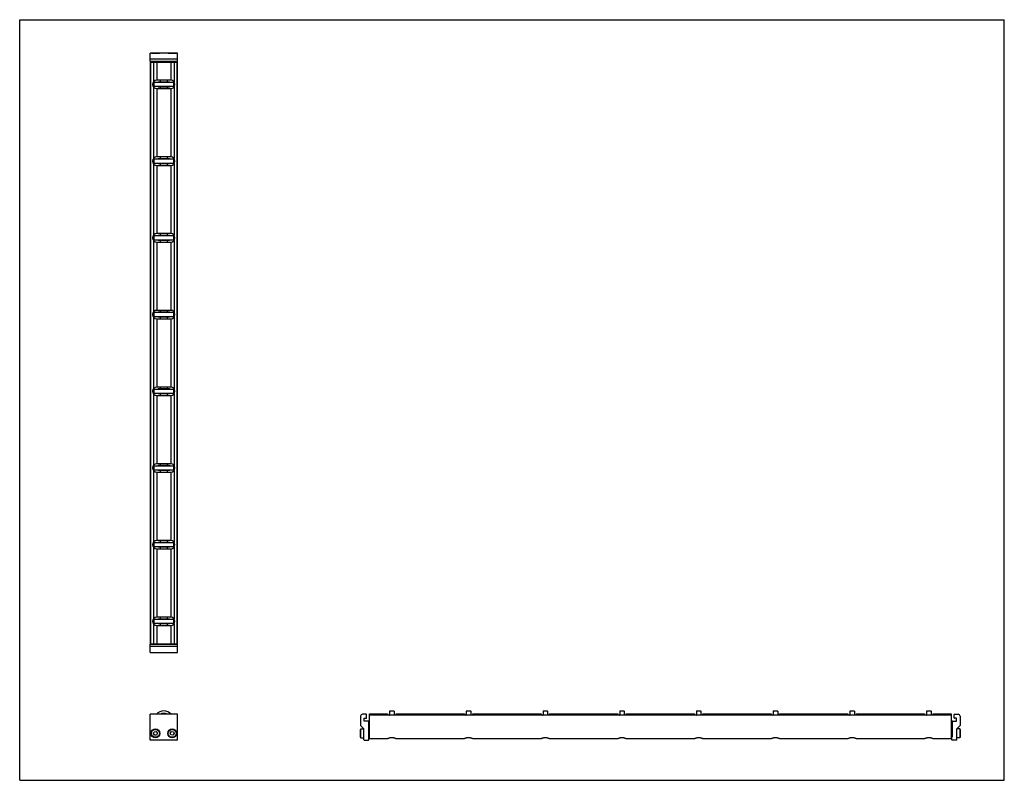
# Model space of a CAD drawing. Header units: inches. Extents: x 0 to 44, y 0 to 34.
import ezdxf

# ---------------------------------------------------------------- set-up
doc = ezdxf.new("R2010")
doc.units = ezdxf.units.IN
doc.header["$LTSCALE"] = 2.42
doc.header["$MEASUREMENT"] = 0
doc.layers.get('0').update_dxf_attribs({"linetype": 'CONTINUOUS'})
for name, color, linetype in [('205977_205978_205979_205978_BL0', 7, 'CONTINUOUS'), ('205977_205978_205979_20597_BL13', 7, 'CONTINUOUS'), ('240826_BL10', 7, 'CONTINUOUS'), ('240826_BL11', 7, 'CONTINUOUS'), ('240826_BL12', 7, 'CONTINUOUS'), ('240826_BL14', 7, 'CONTINUOUS'), ('240826_BL4', 7, 'CONTINUOUS'), ('240826_BL7', 7, 'CONTINUOUS'), ('240826_BL8', 7, 'CONTINUOUS'), ('240826_BL9', 7, 'CONTINUOUS'), ('2410WW_241026_BL15', 7, 'CONTINUOUS'), ('2436WW_243626_BL3', 7, 'CONTINUOUS'), ('9506XXM_950616M_BL1', 7, 'CONTINUOUS'), ('9506XXM_950616M_BL2', 7, 'CONTINUOUS'), ('9506XXM_950616M_BL5', 7, 'CONTINUOUS'), ('9506XXM_950616M_BL6', 7, 'CONTINUOUS')]:
    doc.layers.add(name, color=color, linetype=linetype)

# ---------------------------------------------------------------- blocks, each defined once
blk = doc.blocks.new('205977_205978_205979_205978_BL0', base_point=(10.719, 3.942))
at = {"layer": '205977_205978_205979_205978_BL0', "color": 7, "linetype": 'CONTINUOUS'}
for p, q in [((5.946, 6.084), (5.831, 6.084)), ((5.831, 5.709), (5.831, 6.084)), ((7.047, 6.064), (5.831, 6.064)), ((7.047, 5.982), (5.831, 5.982)), ((6.696, 6.084), (6.182, 6.084)), ((7.047, 6.084), (6.932, 6.084)), ((7.047, 5.709), (7.047, 6.084)), ((5.831, 5.709), (7.047, 5.709)), ((5.831, 1.8), (5.831, 2.95)), ((7.047, 2.95), (5.831, 2.95)), ((7.047, 1.8), (7.047, 2.95)), ((15.232, 2.86), (15.232, 2.456)), ((15.49, 2.95), (15.322, 2.95)), ((15.387, 2.649), (15.387, 2.778)), ((15.387, 2.778), (15.49, 2.778)), ((15.572, 2.649), (15.387, 2.649)), ((15.505, 2.793), (15.505, 2.935)), ((15.237, 2.445), (15.378, 2.304)), ((15.382, 1.815), (15.382, 2.294)), ((15.587, 2.634), (15.587, 1.949)), ((7.047, 1.8), (5.831, 1.8)), ((15.397, 1.8), (15.592, 1.8)), ((15.587, 1.949), (15.592, 1.949)), ((15.607, 1.815), (15.607, 1.934))]:
    blk.add_line(p, q, dxfattribs=at)
for centre, radius, start, end in [((15.322, 2.86), 0.09, 90, 180), ((15.49, 2.935), 0.015, 0, 90), ((15.49, 2.793), 0.015, 270, 360), ((15.572, 2.634), 0.015, 0, 90), ((15.247, 2.456), 0.015, 180, 225), ((15.367, 2.294), 0.015, 0, 45), ((15.397, 1.815), 0.015, 180, 270), ((15.592, 1.934), 0.015, 0, 90), ((15.592, 1.815), 0.015, 270, 360)]:
    blk.add_arc(centre, radius, start, end, dxfattribs=at)
blk = doc.blocks.new('9506XXM_950616M_BL1', base_point=(6.064, 4.004))
at = {"layer": '9506XXM_950616M_BL1', "color": 7, "linetype": 'CONTINUOUS'}
for p, q in [((5.946, 6.064), (5.946, 6.106)), ((6.182, 6.064), (6.182, 6.106)), ((5.887, 5.701), (5.879, 5.709)), ((6.241, 5.701), (5.887, 5.701)), ((6.241, 5.701), (6.248, 5.709)), ((5.973, 2.092), (6.012, 2.174)), ((6.025, 2.017), (5.973, 2.092)), ((6.012, 2.174), (6.103, 2.181)), ((6.115, 2.024), (6.025, 2.017)), ((6.103, 2.181), (6.154, 2.106)), ((6.154, 2.106), (6.115, 2.024))]:
    blk.add_line(p, q, dxfattribs=at)
for radius in [0.197, 0.177]:
    blk.add_circle((6.064, 2.099), radius, dxfattribs=at)
blk = doc.blocks.new('9506XXM_950616M_BL2', base_point=(11.123, 4.004))
at = {"layer": '9506XXM_950616M_BL2', "color": 7, "linetype": 'CONTINUOUS'}
for p, q in [((6.696, 6.064), (6.696, 6.106)), ((6.932, 6.064), (6.932, 6.106)), ((6.637, 5.701), (6.629, 5.709)), ((6.991, 5.701), (6.637, 5.701)), ((6.991, 5.701), (6.998, 5.709)), ((15.225, 2.276), (15.245, 2.296)), ((15.225, 1.922), (15.225, 2.276)), ((15.245, 1.902), (15.245, 2.296)), ((15.245, 2.296), (15.382, 2.296)), ((15.587, 2.217), (15.629, 2.217)), ((6.724, 2.111), (6.779, 2.183)), ((6.758, 2.027), (6.724, 2.111)), ((6.849, 2.015), (6.758, 2.027)), ((6.779, 2.183), (6.869, 2.171)), ((6.904, 2.087), (6.849, 2.015)), ((6.869, 2.171), (6.904, 2.087)), ((15.225, 1.922), (15.245, 1.902)), ((15.245, 1.902), (15.382, 1.902)), ((15.587, 1.981), (15.629, 1.981))]:
    blk.add_line(p, q, dxfattribs=at)
for radius in [0.197, 0.177]:
    blk.add_circle((6.814, 2.099), radius, dxfattribs=at)
blk = doc.blocks.new('2436WW_243626_BL3', base_point=(23.73, 16.986))
at = {"layer": '2436WW_243626_BL3', "color": 7, "linetype": 'CONTINUOUS'}
for p, q in [((5.831, 32.106), (5.831, 6.106)), ((5.831, 32.106), (7.047, 32.106)), ((5.851, 32.106), (5.851, 6.106)), ((5.976, 32.106), (5.976, 31.219)), ((6.126, 32.106), (6.126, 31.294)), ((6.751, 32.106), (6.751, 31.294)), ((6.901, 32.106), (6.901, 31.219)), ((7.026, 32.106), (7.026, 6.106)), ((7.047, 6.106), (7.047, 32.106)), ((6.751, 31.294), (6.126, 31.294)), ((5.976, 30.992), (5.976, 27.79)), ((6.126, 30.918), (6.126, 27.865)), ((6.126, 30.918), (6.751, 30.918)), ((6.751, 30.918), (6.751, 27.865)), ((6.901, 30.992), (6.901, 27.79)), ((6.751, 27.865), (6.126, 27.865)), ((5.976, 27.564), (5.976, 24.362)), ((6.126, 27.489), (6.126, 24.436)), ((6.126, 27.489), (6.751, 27.489)), ((6.751, 27.489), (6.751, 24.436)), ((6.901, 27.564), (6.901, 24.362)), ((6.751, 24.436), (6.126, 24.436)), ((5.976, 24.135), (5.976, 20.933)), ((6.126, 24.06), (6.126, 21.008)), ((6.126, 24.06), (6.751, 24.06)), ((6.751, 24.06), (6.751, 21.008)), ((6.901, 24.135), (6.901, 20.933)), ((5.976, 20.706), (5.976, 17.505)), ((6.751, 21.008), (6.126, 21.008)), ((6.901, 20.706), (6.901, 17.505)), ((6.126, 20.632), (6.126, 17.579)), ((6.126, 20.632), (6.751, 20.632)), ((6.751, 20.632), (6.751, 17.579)), ((5.976, 17.278), (5.976, 14.076)), ((6.751, 17.579), (6.126, 17.579)), ((6.126, 17.203), (6.751, 17.203)), ((6.126, 17.203), (6.126, 14.151)), ((6.751, 17.203), (6.751, 14.151)), ((6.901, 17.278), (6.901, 14.076)), ((6.751, 14.151), (6.126, 14.151)), ((5.976, 13.849), (5.976, 10.647)), ((6.126, 13.775), (6.751, 13.775)), ((6.126, 13.775), (6.126, 10.722)), ((6.751, 13.775), (6.751, 10.722)), ((6.901, 13.849), (6.901, 10.647)), ((6.751, 10.722), (6.126, 10.722)), ((5.976, 10.421), (5.976, 7.219)), ((6.126, 10.346), (6.751, 10.346)), ((6.126, 10.346), (6.126, 7.294)), ((6.751, 10.346), (6.751, 7.294)), ((6.901, 10.421), (6.901, 7.219)), ((6.751, 7.294), (6.126, 7.294)), ((5.976, 6.992), (5.976, 6.106)), ((6.126, 6.918), (6.751, 6.918)), ((6.126, 6.918), (6.126, 6.106)), ((6.751, 6.918), (6.751, 6.106)), ((6.901, 6.992), (6.901, 6.106)), ((5.832, 6.106), (5.831, 6.106)), ((5.851, 6.106), (7.047, 6.106)), ((15.629, 2.915), (15.629, 2.974)), ((15.629, 2.974), (16.441, 2.974)), ((15.629, 1.866), (15.629, 2.911)), ((41.629, 2.911), (15.629, 2.911)), ((16.441, 2.974), (16.441, 2.911)), ((16.817, 2.911), (16.817, 2.974)), ((16.817, 2.974), (19.87, 2.974)), ((19.87, 2.974), (19.87, 2.911)), ((20.246, 2.911), (20.246, 2.974)), ((20.246, 2.974), (23.299, 2.974)), ((23.299, 2.974), (23.299, 2.911)), ((23.675, 2.911), (23.675, 2.974)), ((23.675, 2.974), (26.727, 2.974)), ((26.727, 2.974), (26.727, 2.911)), ((27.103, 2.911), (27.103, 2.974)), ((27.103, 2.974), (30.156, 2.974)), ((30.156, 2.974), (30.156, 2.911)), ((30.532, 2.974), (33.584, 2.974)), ((30.532, 2.911), (30.532, 2.974)), ((33.584, 2.974), (33.584, 2.911)), ((33.96, 2.974), (37.013, 2.974)), ((33.96, 2.911), (33.96, 2.974)), ((37.013, 2.974), (37.013, 2.911)), ((37.389, 2.974), (40.441, 2.974)), ((37.389, 2.911), (37.389, 2.974)), ((40.441, 2.974), (40.441, 2.911)), ((40.817, 2.974), (41.629, 2.974)), ((40.817, 2.911), (40.817, 2.974)), ((41.629, 2.974), (41.629, 1.866)), ((15.629, 1.866), (16.454, 1.866)), ((16.805, 1.866), (19.882, 1.866)), ((20.234, 1.866), (23.311, 1.866)), ((23.662, 1.866), (26.739, 1.866)), ((27.091, 1.866), (30.168, 1.866)), ((30.52, 1.866), (33.596, 1.866)), ((33.948, 1.866), (37.025, 1.866)), ((37.377, 1.866), (40.454, 1.866)), ((40.805, 1.866), (41.629, 1.866))]:
    blk.add_line(p, q, dxfattribs=at)
for centre, radius, start, end in [((6.126, 31.106), 0.188, 90, 270), ((6.751, 31.106), 0.188, 270, 90), ((6.126, 27.677), 0.188, 90, 270), ((6.751, 27.677), 0.188, 270, 90), ((6.126, 24.248), 0.188, 90, 270), ((6.751, 24.248), 0.188, 270, 90), ((6.126, 20.82), 0.188, 90, 270), ((6.751, 20.82), 0.188, 270, 90), ((6.126, 17.391), 0.188, 90, 270), ((6.751, 17.391), 0.188, 270, 90), ((6.126, 13.963), 0.188, 90, 270), ((6.751, 13.963), 0.188, 270, 90), ((6.126, 10.534), 0.188, 90, 270), ((6.751, 10.534), 0.188, 270, 90), ((6.126, 7.106), 0.188, 90, 270), ((6.751, 7.106), 0.188, 270, 90), ((6.439, 2.662), 0.312, 67.6112, 112.3866)]:
    blk.add_arc(centre, radius, start, end, dxfattribs=at)
for points, knots in [([(16.629, 1.903), (16.62, 1.903), (16.6, 1.902), (16.572, 1.898), (16.546, 1.892), (16.522, 1.885), (16.5, 1.878), (16.481, 1.872), (16.467, 1.868), (16.458, 1.866), (16.454, 1.866), (16.452, 1.866)], [0, 0, 0, 0, 0.160612, 0.318072, 0.468005, 0.607697, 0.734315, 0.844274, 0.933852, 0.969984, 1, 1, 1, 1]), ([(16.807, 1.866), (16.805, 1.866), (16.801, 1.866), (16.792, 1.868), (16.778, 1.872), (16.759, 1.878), (16.737, 1.885), (16.713, 1.892), (16.687, 1.898), (16.658, 1.902), (16.639, 1.903), (16.629, 1.903)], [0, 0, 0, 0, 0.030009, 0.066128, 0.155684, 0.265634, 0.392221, 0.531881, 0.681862, 0.839384, 1, 1, 1, 1]), ([(20.058, 1.903), (20.048, 1.903), (20.029, 1.902), (20.001, 1.898), (19.974, 1.892), (19.95, 1.885), (19.928, 1.878), (19.91, 1.872), (19.896, 1.868), (19.887, 1.866), (19.883, 1.866), (19.881, 1.866)], [0, 0, 0, 0, 0.160612, 0.318072, 0.468005, 0.607697, 0.734315, 0.844274, 0.933852, 0.969984, 1, 1, 1, 1]), ([(20.235, 1.866), (20.233, 1.866), (20.229, 1.866), (20.22, 1.868), (20.206, 1.872), (20.188, 1.878), (20.166, 1.885), (20.142, 1.892), (20.115, 1.898), (20.087, 1.902), (20.068, 1.903), (20.058, 1.903)], [0, 0, 0, 0, 0.030009, 0.066128, 0.155684, 0.265634, 0.392221, 0.531881, 0.681862, 0.839384, 1, 1, 1, 1]), ([(23.487, 1.903), (23.477, 1.903), (23.458, 1.902), (23.429, 1.898), (23.403, 1.892), (23.379, 1.885), (23.357, 1.878), (23.338, 1.872), (23.324, 1.868), (23.315, 1.866), (23.311, 1.866), (23.309, 1.866)], [0, 0, 0, 0, 0.160612, 0.318072, 0.468005, 0.607697, 0.734315, 0.844274, 0.933852, 0.969984, 1, 1, 1, 1]), ([(23.664, 1.866), (23.662, 1.866), (23.658, 1.866), (23.649, 1.868), (23.635, 1.872), (23.616, 1.878), (23.594, 1.885), (23.57, 1.892), (23.544, 1.898), (23.516, 1.902), (23.496, 1.903), (23.487, 1.903)], [0, 0, 0, 0, 0.030009, 0.066128, 0.155684, 0.265634, 0.392221, 0.531881, 0.681862, 0.839384, 1, 1, 1, 1]), ([(26.915, 1.903), (26.905, 1.903), (26.886, 1.902), (26.858, 1.898), (26.832, 1.892), (26.807, 1.885), (26.786, 1.878), (26.767, 1.872), (26.753, 1.868), (26.744, 1.866), (26.74, 1.866), (26.738, 1.866)], [0, 0, 0, 0, 0.160612, 0.318072, 0.468005, 0.607697, 0.734315, 0.844274, 0.933852, 0.969984, 1, 1, 1, 1]), ([(27.092, 1.866), (27.091, 1.866), (27.087, 1.866), (27.077, 1.868), (27.064, 1.872), (27.045, 1.878), (27.023, 1.885), (26.999, 1.892), (26.972, 1.898), (26.944, 1.902), (26.925, 1.903), (26.915, 1.903)], [0, 0, 0, 0, 0.030009, 0.066128, 0.155684, 0.265634, 0.392221, 0.531881, 0.681862, 0.839384, 1, 1, 1, 1]), ([(30.344, 1.903), (30.334, 1.903), (30.315, 1.902), (30.287, 1.898), (30.26, 1.892), (30.236, 1.885), (30.214, 1.878), (30.195, 1.872), (30.182, 1.868), (30.172, 1.866), (30.168, 1.866), (30.167, 1.866)], [0, 0, 0, 0, 0.160612, 0.318072, 0.468005, 0.607697, 0.734315, 0.844274, 0.933852, 0.969984, 1, 1, 1, 1]), ([(30.521, 1.866), (30.519, 1.866), (30.515, 1.866), (30.506, 1.868), (30.492, 1.872), (30.473, 1.878), (30.452, 1.885), (30.427, 1.892), (30.401, 1.898), (30.373, 1.902), (30.353, 1.903), (30.344, 1.903)], [0, 0, 0, 0, 0.030009, 0.066128, 0.155684, 0.265634, 0.392221, 0.531881, 0.681862, 0.839384, 1, 1, 1, 1]), ([(33.772, 1.903), (33.763, 1.903), (33.743, 1.902), (33.715, 1.898), (33.689, 1.892), (33.664, 1.885), (33.643, 1.878), (33.624, 1.872), (33.61, 1.868), (33.601, 1.866), (33.597, 1.866), (33.595, 1.866)], [0, 0, 0, 0, 0.160612, 0.318072, 0.468005, 0.607697, 0.734315, 0.844274, 0.933852, 0.969984, 1, 1, 1, 1]), ([(33.95, 1.866), (33.948, 1.866), (33.944, 1.866), (33.934, 1.868), (33.921, 1.872), (33.902, 1.878), (33.88, 1.885), (33.856, 1.892), (33.829, 1.898), (33.801, 1.902), (33.782, 1.903), (33.772, 1.903)], [0, 0, 0, 0, 0.030009, 0.066128, 0.155684, 0.265634, 0.392221, 0.531881, 0.681862, 0.839384, 1, 1, 1, 1]), ([(37.201, 1.903), (37.191, 1.903), (37.172, 1.902), (37.144, 1.898), (37.117, 1.892), (37.093, 1.885), (37.071, 1.878), (37.053, 1.872), (37.039, 1.868), (37.029, 1.866), (37.025, 1.866), (37.024, 1.866)], [0, 0, 0, 0, 0.160612, 0.318072, 0.468005, 0.607697, 0.734315, 0.844274, 0.933852, 0.969984, 1, 1, 1, 1]), ([(37.378, 1.866), (37.376, 1.866), (37.372, 1.866), (37.363, 1.868), (37.349, 1.872), (37.33, 1.878), (37.309, 1.885), (37.284, 1.892), (37.258, 1.898), (37.23, 1.902), (37.211, 1.903), (37.201, 1.903)], [0, 0, 0, 0, 0.030009, 0.066128, 0.155684, 0.265634, 0.392221, 0.531881, 0.681862, 0.839384, 1, 1, 1, 1]), ([(40.629, 1.903), (40.62, 1.903), (40.6, 1.902), (40.572, 1.898), (40.546, 1.892), (40.522, 1.885), (40.5, 1.878), (40.481, 1.872), (40.467, 1.868), (40.458, 1.866), (40.454, 1.866), (40.452, 1.866)], [0, 0, 0, 0, 0.160612, 0.318072, 0.468005, 0.607697, 0.734315, 0.844274, 0.933852, 0.969984, 1, 1, 1, 1]), ([(40.807, 1.866), (40.805, 1.866), (40.801, 1.866), (40.792, 1.868), (40.778, 1.872), (40.759, 1.878), (40.737, 1.885), (40.713, 1.892), (40.687, 1.898), (40.658, 1.902), (40.639, 1.903), (40.629, 1.903)], [0, 0, 0, 0, 0.030009, 0.066128, 0.155684, 0.265634, 0.392221, 0.531881, 0.681862, 0.839384, 1, 1, 1, 1])]:
    blk.add_open_spline(points, degree=3, knots=knots, dxfattribs=at)
blk = doc.blocks.new('240826_BL4', base_point=(11.374, 4.943))
at = {"layer": '240826_BL4', "color": 7, "linetype": 'CONTINUOUS'}
for p, q in [((6.001, 7.191), (6.001, 7.021)), ((6.016, 7.206), (6.861, 7.206)), ((6.189, 7.224), (6.186, 7.206)), ((6.189, 7.224), (6.689, 7.224)), ((6.689, 7.224), (6.691, 7.206)), ((6.876, 7.191), (6.876, 7.021)), ((6.861, 7.006), (6.016, 7.006)), ((6.186, 7.006), (6.189, 6.988)), ((6.689, 6.988), (6.189, 6.988)), ((6.691, 7.006), (6.689, 6.988)), ((16.529, 3.084), (16.529, 2.911)), ((16.544, 3.099), (16.714, 3.099)), ((16.729, 3.084), (16.729, 2.911)), ((16.511, 2.912), (16.529, 2.914)), ((16.747, 2.912), (16.729, 2.914))]:
    blk.add_line(p, q, dxfattribs=at)
for centre, radius, start, end in [((6.016, 7.191), 0.015, 90, 180), ((6.861, 7.191), 0.015, 0, 90), ((6.016, 7.021), 0.015, 180, 270), ((6.861, 7.021), 0.015, 270, 360), ((6.439, 2.662), 0.438, 41.1984, 138.8016), ((16.544, 3.084), 0.015, 90, 180), ((16.714, 3.084), 0.015, 0, 90), ((6.439, 2.662), 0.33, 60.8088, 119.193), ((6.439, 2.662), 0.322, 63.4467, 116.5515)]:
    blk.add_arc(centre, radius, start, end, dxfattribs=at)
blk = doc.blocks.new('9506XXM_950616M_BL5', base_point=(6.064, 32.308))
at = {"layer": '9506XXM_950616M_BL5', "color": 7, "linetype": 'CONTINUOUS'}
for p, q in [((5.887, 32.51), (5.879, 32.503)), ((5.887, 32.51), (6.241, 32.51)), ((5.946, 32.148), (5.946, 32.106)), ((6.182, 32.148), (6.182, 32.106)), ((6.241, 32.51), (6.248, 32.503))]:
    blk.add_line(p, q, dxfattribs=at)
blk = doc.blocks.new('9506XXM_950616M_BL6', base_point=(24.332, 17.206))
at = {"layer": '9506XXM_950616M_BL6', "color": 7, "linetype": 'CONTINUOUS'}
for p, q in [((6.637, 32.51), (6.629, 32.503)), ((6.637, 32.51), (6.991, 32.51)), ((6.696, 32.148), (6.696, 32.106)), ((6.932, 32.148), (6.932, 32.106)), ((6.991, 32.51), (6.998, 32.503)), ((41.671, 2.217), (41.629, 2.217)), ((42.014, 2.296), (41.877, 2.296)), ((42.034, 2.276), (42.014, 2.296)), ((42.014, 2.296), (42.014, 1.902)), ((42.034, 2.276), (42.034, 1.922)), ((41.671, 1.981), (41.629, 1.981)), ((42.014, 1.902), (41.876, 1.902)), ((42.034, 1.922), (42.014, 1.902))]:
    blk.add_line(p, q, dxfattribs=at)
blk = doc.blocks.new('240826_BL7', base_point=(13.089, 6.782))
at = {"layer": '240826_BL7', "color": 7, "linetype": 'CONTINUOUS'}
for p, q in [((6.001, 10.619), (6.001, 10.449)), ((6.016, 10.634), (6.861, 10.634)), ((6.189, 10.652), (6.186, 10.634)), ((6.189, 10.652), (6.689, 10.652)), ((6.689, 10.652), (6.691, 10.634)), ((6.876, 10.619), (6.876, 10.449)), ((6.861, 10.434), (6.016, 10.434)), ((6.186, 10.434), (6.189, 10.416)), ((6.689, 10.416), (6.189, 10.416)), ((6.691, 10.434), (6.689, 10.416)), ((19.958, 3.084), (19.958, 2.911)), ((19.973, 3.099), (20.143, 3.099)), ((20.158, 3.084), (20.158, 2.911)), ((19.94, 2.912), (19.958, 2.914)), ((20.176, 2.912), (20.158, 2.914))]:
    blk.add_line(p, q, dxfattribs=at)
for centre, start, end in [((6.016, 10.619), 90, 180), ((6.861, 10.619), 0, 90), ((6.016, 10.449), 180, 270), ((6.861, 10.449), 270, 360), ((19.973, 3.084), 90, 180), ((20.143, 3.084), 0, 90)]:
    blk.add_arc(centre, 0.015, start, end, dxfattribs=at)
blk = doc.blocks.new('240826_BL8', base_point=(14.803, 8.496))
at = {"layer": '240826_BL8', "color": 7, "linetype": 'CONTINUOUS'}
for p, q in [((6.189, 14.081), (6.186, 14.063)), ((6.189, 14.081), (6.689, 14.081)), ((6.689, 14.081), (6.691, 14.063)), ((6.001, 14.048), (6.001, 13.878)), ((6.016, 14.063), (6.861, 14.063)), ((6.861, 13.863), (6.016, 13.863)), ((6.186, 13.863), (6.189, 13.845)), ((6.689, 13.845), (6.189, 13.845)), ((6.691, 13.863), (6.689, 13.845)), ((6.876, 14.048), (6.876, 13.878)), ((23.387, 3.084), (23.387, 2.911)), ((23.402, 3.099), (23.572, 3.099)), ((23.587, 3.084), (23.587, 2.911)), ((23.369, 2.912), (23.387, 2.914)), ((23.605, 2.912), (23.587, 2.914))]:
    blk.add_line(p, q, dxfattribs=at)
for centre, start, end in [((6.016, 14.048), 90, 180), ((6.016, 13.878), 180, 270), ((6.861, 14.048), 0, 90), ((6.861, 13.878), 270, 360), ((23.402, 3.084), 90, 180), ((23.572, 3.084), 0, 90)]:
    blk.add_arc(centre, 0.015, start, end, dxfattribs=at)
blk = doc.blocks.new('240826_BL9', base_point=(23.374, 17.067))
at = {"layer": '240826_BL9', "color": 7, "linetype": 'CONTINUOUS'}
for p, q in [((6.001, 31.191), (6.001, 31.021)), ((6.016, 31.206), (6.861, 31.206)), ((6.861, 31.006), (6.016, 31.006)), ((6.189, 31.224), (6.186, 31.206)), ((6.186, 31.006), (6.189, 30.988)), ((6.189, 31.224), (6.689, 31.224)), ((6.689, 30.988), (6.189, 30.988)), ((6.689, 31.224), (6.691, 31.206)), ((6.691, 31.006), (6.689, 30.988)), ((6.876, 31.191), (6.876, 31.021)), ((40.529, 3.084), (40.529, 2.911)), ((40.544, 3.099), (40.714, 3.099)), ((40.729, 3.084), (40.729, 2.911)), ((40.511, 2.912), (40.529, 2.914)), ((40.747, 2.912), (40.729, 2.914))]:
    blk.add_line(p, q, dxfattribs=at)
for centre, start, end in [((6.016, 31.191), 90, 180), ((6.016, 31.021), 180, 270), ((6.861, 31.191), 0, 90), ((6.861, 31.021), 270, 360), ((40.544, 3.084), 90, 180), ((40.714, 3.084), 0, 90)]:
    blk.add_arc(centre, 0.015, start, end, dxfattribs=at)
blk = doc.blocks.new('240826_BL10', base_point=(16.517, 10.21))
at = {"layer": '240826_BL10', "color": 7, "linetype": 'CONTINUOUS'}
for p, q in [((6.001, 17.476), (6.001, 17.306)), ((6.016, 17.491), (6.861, 17.491)), ((6.861, 17.291), (6.016, 17.291)), ((6.189, 17.509), (6.186, 17.491)), ((6.186, 17.291), (6.189, 17.273)), ((6.189, 17.509), (6.689, 17.509)), ((6.689, 17.273), (6.189, 17.273)), ((6.689, 17.509), (6.691, 17.491)), ((6.691, 17.291), (6.689, 17.273)), ((6.876, 17.476), (6.876, 17.306)), ((26.815, 3.084), (26.815, 2.911)), ((26.83, 3.099), (27, 3.099)), ((27.015, 3.084), (27.015, 2.911)), ((26.797, 2.912), (26.815, 2.914)), ((27.033, 2.912), (27.015, 2.914))]:
    blk.add_line(p, q, dxfattribs=at)
for centre, start, end in [((6.016, 17.476), 90, 180), ((6.016, 17.306), 180, 270), ((6.861, 17.476), 0, 90), ((6.861, 17.306), 270, 360), ((26.83, 3.084), 90, 180), ((27, 3.084), 0, 90)]:
    blk.add_arc(centre, 0.015, start, end, dxfattribs=at)
blk = doc.blocks.new('240826_BL11', base_point=(21.66, 15.353))
at = {"layer": '240826_BL11', "color": 7, "linetype": 'CONTINUOUS'}
for p, q in [((6.001, 27.762), (6.001, 27.592)), ((6.016, 27.777), (6.861, 27.777)), ((6.189, 27.795), (6.186, 27.777)), ((6.189, 27.795), (6.689, 27.795)), ((6.689, 27.795), (6.691, 27.777)), ((6.876, 27.762), (6.876, 27.592)), ((6.861, 27.577), (6.016, 27.577)), ((6.186, 27.577), (6.189, 27.559)), ((6.689, 27.559), (6.189, 27.559)), ((6.691, 27.577), (6.689, 27.559)), ((37.101, 3.084), (37.101, 2.911)), ((37.116, 3.099), (37.286, 3.099)), ((37.301, 3.084), (37.301, 2.911)), ((37.083, 2.912), (37.101, 2.914)), ((37.319, 2.912), (37.301, 2.914))]:
    blk.add_line(p, q, dxfattribs=at)
for centre, start, end in [((6.016, 27.762), 90, 180), ((6.861, 27.762), 0, 90), ((6.016, 27.592), 180, 270), ((6.861, 27.592), 270, 360), ((37.116, 3.084), 90, 180), ((37.286, 3.084), 0, 90)]:
    blk.add_arc(centre, 0.015, start, end, dxfattribs=at)
blk = doc.blocks.new('240826_BL12', base_point=(19.946, 13.639))
at = {"layer": '240826_BL12', "color": 7, "linetype": 'CONTINUOUS'}
for p, q in [((6.001, 24.333), (6.001, 24.163)), ((6.016, 24.348), (6.861, 24.348)), ((6.189, 24.366), (6.186, 24.348)), ((6.189, 24.366), (6.689, 24.366)), ((6.689, 24.366), (6.691, 24.348)), ((6.876, 24.333), (6.876, 24.163)), ((6.861, 24.148), (6.016, 24.148)), ((6.186, 24.148), (6.189, 24.13)), ((6.689, 24.13), (6.189, 24.13)), ((6.691, 24.148), (6.689, 24.13)), ((33.672, 3.084), (33.672, 2.911)), ((33.687, 3.099), (33.857, 3.099)), ((33.872, 3.084), (33.872, 2.911)), ((33.654, 2.912), (33.672, 2.914)), ((33.89, 2.912), (33.872, 2.914))]:
    blk.add_line(p, q, dxfattribs=at)
for centre, start, end in [((6.016, 24.333), 90, 180), ((6.861, 24.333), 0, 90), ((6.016, 24.163), 180, 270), ((6.861, 24.163), 270, 360), ((33.687, 3.084), 90, 180), ((33.857, 3.084), 0, 90)]:
    blk.add_arc(centre, 0.015, start, end, dxfattribs=at)
blk = doc.blocks.new('205977_205978_205979_20597_BL13', base_point=(23.929, 17.151))
at = {"layer": '205977_205978_205979_20597_BL13', "color": 7, "linetype": 'CONTINUOUS'}
for p, q in [((5.831, 32.128), (5.831, 32.503)), ((7.047, 32.503), (5.831, 32.503)), ((7.047, 32.23), (5.831, 32.23)), ((5.831, 32.148), (7.047, 32.148)), ((5.831, 32.128), (5.946, 32.128)), ((6.182, 32.128), (6.696, 32.128)), ((6.932, 32.128), (7.047, 32.128)), ((7.047, 32.128), (7.047, 32.503)), ((41.686, 2.649), (41.871, 2.649)), ((41.753, 2.793), (41.753, 2.935)), ((41.768, 2.95), (41.936, 2.95)), ((41.871, 2.778), (41.768, 2.778)), ((41.871, 2.649), (41.871, 2.778)), ((42.026, 2.86), (42.026, 2.456)), ((41.671, 2.634), (41.671, 1.949)), ((41.876, 1.815), (41.876, 2.294)), ((41.881, 2.304), (42.022, 2.445)), ((41.651, 1.815), (41.651, 1.934)), ((41.671, 1.949), (41.666, 1.949)), ((41.861, 1.8), (41.666, 1.8))]:
    blk.add_line(p, q, dxfattribs=at)
for centre, radius, start, end in [((41.686, 2.634), 0.015, 90, 180), ((41.768, 2.935), 0.015, 90, 180), ((41.768, 2.793), 0.015, 180, 270), ((41.936, 2.86), 0.09, 0, 90), ((41.891, 2.294), 0.015, 135, 180), ((42.011, 2.456), 0.015, 315, 360), ((41.666, 1.934), 0.015, 90, 180), ((41.666, 1.815), 0.015, 180, 270), ((41.861, 1.815), 0.015, 270, 360)]:
    blk.add_arc(centre, radius, start, end, dxfattribs=at)
blk = doc.blocks.new('240826_BL14', base_point=(18.231, 11.8))
at = {"layer": '240826_BL14', "color": 7, "linetype": 'CONTINUOUS'}
for p, q in [((6.001, 20.905), (6.001, 20.735)), ((6.016, 20.92), (6.861, 20.92)), ((6.861, 20.72), (6.016, 20.72)), ((6.189, 20.938), (6.186, 20.92)), ((6.186, 20.72), (6.189, 20.702)), ((6.189, 20.938), (6.689, 20.938)), ((6.689, 20.702), (6.189, 20.702)), ((6.689, 20.938), (6.691, 20.92)), ((6.691, 20.72), (6.689, 20.702)), ((6.876, 20.905), (6.876, 20.735)), ((30.244, 3.084), (30.244, 2.911)), ((30.259, 3.099), (30.429, 3.099)), ((30.444, 3.084), (30.444, 2.911)), ((30.226, 2.912), (30.244, 2.914)), ((30.462, 2.912), (30.444, 2.914))]:
    blk.add_line(p, q, dxfattribs=at)
for centre, radius, start, end in [((6.016, 20.905), 0.015, 90, 180), ((6.016, 20.735), 0.015, 180, 270), ((6.861, 20.905), 0.015, 0, 90), ((6.861, 20.735), 0.015, 270, 360), ((6.439, 2.662), 0.438, 41.1984, 138.8016), ((30.259, 3.084), 0.015, 90, 180), ((30.429, 3.084), 0.015, 0, 90)]:
    blk.add_arc(centre, radius, start, end, dxfattribs=at)
blk = doc.blocks.new('2410WW_241026_BL15', base_point=(6.439, 19.106))
at = {"layer": '2410WW_241026_BL15', "color": 7, "linetype": 'CONTINUOUS'}
for p, q in [((6.284, 31.294), (6.284, 31.224)), ((6.594, 31.294), (6.594, 31.224)), ((6.284, 30.988), (6.284, 30.918)), ((6.594, 30.988), (6.594, 30.918)), ((6.284, 27.865), (6.284, 27.795)), ((6.594, 27.865), (6.594, 27.795)), ((6.284, 27.559), (6.284, 27.489)), ((6.594, 27.559), (6.594, 27.489)), ((6.284, 24.436), (6.284, 24.366)), ((6.594, 24.436), (6.594, 24.366)), ((6.284, 24.13), (6.284, 24.06)), ((6.594, 24.13), (6.594, 24.06)), ((6.284, 21.008), (6.284, 20.938)), ((6.284, 20.702), (6.284, 20.632)), ((6.594, 21.008), (6.594, 20.938)), ((6.594, 20.702), (6.594, 20.632)), ((6.284, 17.579), (6.284, 17.509)), ((6.284, 17.273), (6.284, 17.203)), ((6.594, 17.579), (6.594, 17.509)), ((6.594, 17.273), (6.594, 17.203)), ((6.284, 14.151), (6.284, 14.081)), ((6.594, 14.151), (6.594, 14.081)), ((6.284, 13.845), (6.284, 13.775)), ((6.594, 13.845), (6.594, 13.775)), ((6.284, 10.722), (6.284, 10.652)), ((6.594, 10.722), (6.594, 10.652)), ((6.284, 10.416), (6.284, 10.346)), ((6.594, 10.416), (6.594, 10.346)), ((6.284, 7.294), (6.284, 7.224)), ((6.594, 7.294), (6.594, 7.224)), ((6.284, 6.988), (6.284, 6.918)), ((6.594, 6.988), (6.594, 6.918))]:
    blk.add_line(p, q, dxfattribs=at)

msp = doc.modelspace()

# ---------------------------------------------------------------- linework, layer by layer
at = {"color": 7, "linetype": 'CONTINUOUS'}
for p, q in [((0, 0), (0, 34)), ((0, 34), (44, 34)), ((44, 0), (44, 34)), ((0, 0), (44, 0))]:
    msp.add_line(p, q, dxfattribs=at)

# ---------------------------------------------------------------- block references
at = {"layer": '205977_205978_205979_205978_BL0'}
msp.add_blockref('205977_205978_205979_205978_BL0', (10.719, 3.942), dxfattribs=at)
at = {"layer": '205977_205978_205979_20597_BL13'}
msp.add_blockref('205977_205978_205979_20597_BL13', (23.929, 17.151), dxfattribs=at)
at = {"layer": '240826_BL10'}
msp.add_blockref('240826_BL10', (16.517, 10.21), dxfattribs=at)
at = {"layer": '240826_BL11'}
msp.add_blockref('240826_BL11', (21.66, 15.353), dxfattribs=at)
at = {"layer": '240826_BL12'}
msp.add_blockref('240826_BL12', (19.946, 13.639), dxfattribs=at)
at = {"layer": '240826_BL14'}
msp.add_blockref('240826_BL14', (18.231, 11.8), dxfattribs=at)
at = {"layer": '240826_BL4'}
msp.add_blockref('240826_BL4', (11.374, 4.943), dxfattribs=at)
at = {"layer": '240826_BL7'}
msp.add_blockref('240826_BL7', (13.089, 6.782), dxfattribs=at)
at = {"layer": '240826_BL8'}
msp.add_blockref('240826_BL8', (14.803, 8.496), dxfattribs=at)
at = {"layer": '240826_BL9'}
msp.add_blockref('240826_BL9', (23.374, 17.067), dxfattribs=at)
at = {"layer": '2410WW_241026_BL15'}
msp.add_blockref('2410WW_241026_BL15', (6.439, 19.106), dxfattribs=at)
at = {"layer": '2436WW_243626_BL3'}
msp.add_blockref('2436WW_243626_BL3', (23.73, 16.986), dxfattribs=at)
at = {"layer": '9506XXM_950616M_BL1'}
msp.add_blockref('9506XXM_950616M_BL1', (6.064, 4.004), dxfattribs=at)
at = {"layer": '9506XXM_950616M_BL2'}
msp.add_blockref('9506XXM_950616M_BL2', (11.123, 4.004), dxfattribs=at)
at = {"layer": '9506XXM_950616M_BL5'}
msp.add_blockref('9506XXM_950616M_BL5', (6.064, 32.308), dxfattribs=at)
at = {"layer": '9506XXM_950616M_BL6'}
msp.add_blockref('9506XXM_950616M_BL6', (24.332, 17.206), dxfattribs=at)

doc.saveas('drawing.dxf')
